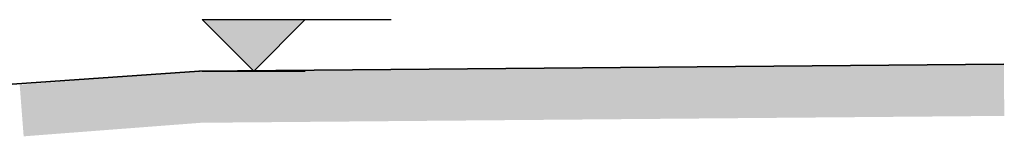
# Model space of a CAD drawing. Header units: metres. Extents: x 1 to 118, y 1 to 83.
# Tile 12 of 35: x 20.093 to 25.832, y 41.047 to 41.728. Entities that reach past the tile are written whole.
import ezdxf

# ---------------------------------------------------------------- set-up
doc = ezdxf.new("R2010")
doc.units = ezdxf.units.M
doc.linetypes.add('DURCHG', pattern=[0])
doc.layers.add('Gel_nde', color=7, linetype='Continuous')
doc.layers.add('MAKET', color=7, linetype='Continuous')
doc.styles.add('Arial', font='arial.ttf')

# ---------------------------------------------------------------- blocks, each defined once
blk = doc.blocks.new('DIM100')
at = {"layer": 'MAKET', "color": 4}
blk.add_point((21.1381, 41.4282), dxfattribs=at)
blk = doc.blocks.new('DIM107')
at = {"layer": 'MAKET', "color": 7, "linetype": 'DURCHG', "lineweight": 25}
for p, q in [((21.4574, 41.4282), (21.1574, 41.7282)), ((21.1574, 41.7282), (22.2574, 41.7282)), ((21.7574, 41.7282), (21.4574, 41.4282)), ((21.1574, 41.4282), (21.7574, 41.4282))]:
    blk.add_line(p, q, dxfattribs=at)
at = {"layer": 'MAKET', "color": 7, "style": 'Arial', "width": 0.8}
blk.add_text('+692.13', height=0.25, dxfattribs=at).set_placement((18.8982, 41.1282))

msp = doc.modelspace()

# ---------------------------------------------------------------- hatches: boundary and pattern name
at = {"layer": 'Gel_nde'}
for points in [[(21.1381, 41.4282), (25.8299, 41.4282), (25.8295, 41.4685)], [(20.0928, 41.3482), (21.1442, 41.3482), (21.1381, 41.4282)], [(21.1404, 41.1665), (25.8321, 41.1665), (25.8299, 41.4282), (21.1381, 41.4282)], [(20.1098, 41.1271), (21.1612, 41.1271), (21.1442, 41.3482), (20.0928, 41.3482)], [(21.1407, 41.1262), (25.8321, 41.1665), (21.1404, 41.1665)], [(20.1159, 41.0471), (21.1612, 41.1271), (20.1098, 41.1271)]]:
    msp.add_hatch(color=7, dxfattribs=at).paths.add_polyline_path(points)
at = {"layer": 'MAKET'}
msp.add_hatch(color=7, dxfattribs=at).paths.add_polyline_path([(21.4574, 41.4282), (21.7574, 41.7282), (21.1574, 41.7282)])

# ---------------------------------------------------------------- linework, layer by layer
at = {"layer": 'Gel_nde', "color": 7, "linetype": 'DURCHG', "lineweight": 35}
for p in [(25.8295, 41.4685), (19.9928, 41.3482)]:
    msp.add_line(p, (21.1381, 41.4282), dxfattribs=at)

# ---------------------------------------------------------------- block references
for name in ['DIM107', 'DIM100']:
    msp.add_blockref(name, (0, 0))

doc.saveas('drawing.dxf')
